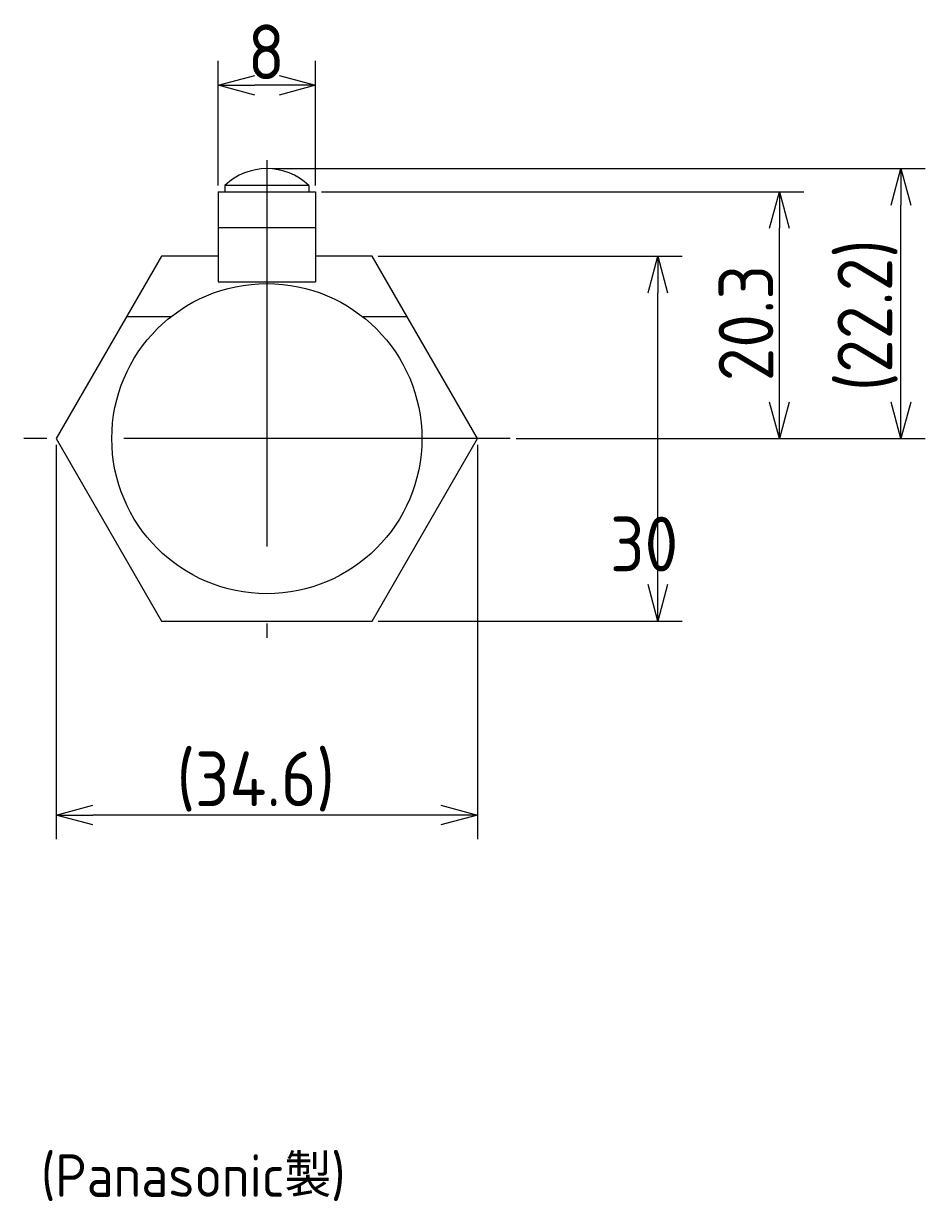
# Model space of a CAD drawing. Extents: x 131 to 300, y 115 to 222.
# Tile 5 of 5: x 226 to 300, y 115 to 212. Entities that reach past the tile are written whole.
import ezdxf

# ---------------------------------------------------------------- set-up
doc = ezdxf.new("R2010")
doc.units = 0
doc.linetypes.add('CENTER', pattern=[50.8, 31.75, -6.35, 6.35, -6.35])
doc.layers.get('0').update_dxf_attribs({"linetype": 'CONTINUOUS'})
doc.layers.get('DEFPOINTS').update_dxf_attribs({"linetype": 'CONTINUOUS'})
for name, color, linetype in [('18-0-CON', 3, 'CONTINUOUS'), ('図形', 7, 'CONTINUOUS'), ('寸法_文字', 3, 'CONTINUOUS')]:
    doc.layers.add(name, color=color, linetype=linetype)
doc.layers.get('0').off()
doc.styles.add('DIMENSION', font='isocp.shx', dxfattribs={"bigfont": 'bigfont.shx'})
doc.dimstyles.get("Standard").update_dxf_attribs({"dimtxt": 0.18, "dimasz": 0.18, "dimexe": 0.18, "dimexo": 0.0625, "dimgap": 0.09, "dimtad": 0, "dimtih": 1, "dimtoh": 1, "dimzin": 0, "dimcen": 0.09, "dimazin": 3, "dimtfac": 1, "dimtofl": 0, "dimtmove": 0, "dimatfit": 3})

# ---------------------------------------------------------------- blocks, each defined once
blk = doc.blocks.new('_OPEN30')
at = {"color": 0, "linetype": 'BYBLOCK'}
for p, q in [((-1, 0.268), (0, 0)), ((0, 0), (-1, -0.268)), ((0, 0), (-1, 0))]:
    blk.add_line(p, q, dxfattribs=at)
blk = doc.blocks.new('*U211')
at = {"layer": '寸法_文字', "color": 3, "style": 'DIMENSION'}
blk.add_text('8', height=4.5, dxfattribs=at).set_placement((244.488, 207.78))
blk = doc.blocks.new('*D210')
at = {"layer": 'DEFPOINTS', "color": 0, "linetype": 'BYBLOCK'}
for p in [(242.063, 207.28), (242.063, 198.53), (250.063, 198.53)]:
    blk.add_point(p, dxfattribs=at)
at = {"layer": '寸法_文字', "color": 3, "linetype": 'BYBLOCK'}
for p, q in [((242.063, 199.03), (242.063, 209.28)), ((250.063, 199.03), (250.063, 209.28)), ((247.063, 207.28), (245.063, 207.28))]:
    blk.add_line(p, q, dxfattribs=at)
at = {"layer": '図形'}
blk.add_blockref('*U211', (0, 0), dxfattribs=at)
at = {"layer": '寸法_文字', "color": 3, "linetype": 'BYBLOCK', "xscale": 3, "yscale": 3, "zscale": 3, "rotation": 180}
blk.add_blockref('_OPEN30', (242.063, 207.28), dxfattribs=at)
at = {"layer": '寸法_文字', "color": 3, "linetype": 'BYBLOCK', "xscale": 3, "yscale": 3, "zscale": 3}
blk.add_blockref('_OPEN30', (250.063, 207.28), dxfattribs=at)
blk = doc.blocks.new('*D212')
at = {"layer": 'DEFPOINTS', "color": 0, "linetype": 'BYBLOCK'}
for p in [(254.723, 193.23), (278.22, 193.23), (254.723, 163.23)]:
    blk.add_point(p, dxfattribs=at)
at = {"layer": '寸法_文字', "color": 3, "linetype": 'BYBLOCK'}
for p, q in [((255.223, 193.23), (280.22, 193.23)), ((278.22, 166.23), (278.22, 190.23)), ((255.223, 163.23), (280.22, 163.23))]:
    blk.add_line(p, q, dxfattribs=at)
at = {"layer": '寸法_文字', "color": 3, "linetype": 'BYBLOCK', "xscale": 3, "yscale": 3, "zscale": 3}
for p, rotation in [((278.22, 193.23), 90), ((278.22, 163.23), 270)]:
    blk.add_blockref('_OPEN30', p, dxfattribs=dict(at, rotation=rotation))
at = {"layer": '寸法_文字', "color": 3, "style": 'DIMENSION'}
blk.add_text('30', height=4.5, dxfattribs=at).set_placement((274.287, 167.311))
blk = doc.blocks.new('*U214')
at = {"layer": '寸法_文字', "color": 3, "style": 'DIMENSION'}
blk.add_text('20.3', height=4.5, rotation=90, dxfattribs=at).set_placement((287.72, 182.944))
blk = doc.blocks.new('*D213')
at = {"layer": 'DEFPOINTS', "color": 0, "linetype": 'BYBLOCK'}
for p in [(250.063, 198.53), (288.22, 198.53), (266.063, 178.23)]:
    blk.add_point(p, dxfattribs=at)
at = {"layer": '寸法_文字', "color": 3, "linetype": 'BYBLOCK'}
for p, q in [((250.563, 198.53), (290.22, 198.53)), ((288.22, 181.23), (288.22, 195.53)), ((266.563, 178.23), (290.22, 178.23))]:
    blk.add_line(p, q, dxfattribs=at)
at = {"layer": '図形'}
blk.add_blockref('*U214', (0, 0), dxfattribs=at)
at = {"layer": '寸法_文字', "color": 3, "linetype": 'BYBLOCK', "xscale": 3, "yscale": 3, "zscale": 3}
for p, rotation in [((288.22, 198.53), 90), ((288.22, 178.23), 270)]:
    blk.add_blockref('_OPEN30', p, dxfattribs=dict(at, rotation=rotation))
blk = doc.blocks.new('*U216')
at = {"layer": '寸法_文字', "color": 3, "style": 'DIMENSION'}
blk.add_text('(34.6)', height=4.5, dxfattribs=at).set_placement((238.638, 148.005))
blk = doc.blocks.new('*D215')
at = {"layer": 'DEFPOINTS', "color": 0, "linetype": 'BYBLOCK'}
for p in [(228.742, 178.23), (263.383, 178.23), (228.742, 147.28)]:
    blk.add_point(p, dxfattribs=at)
at = {"layer": '寸法_文字', "color": 3, "linetype": 'BYBLOCK'}
for p, q in [((228.742, 177.73), (228.742, 145.28)), ((263.383, 177.73), (263.383, 145.28)), ((260.383, 147.28), (231.742, 147.28))]:
    blk.add_line(p, q, dxfattribs=at)
at = {"layer": '図形'}
blk.add_blockref('*U216', (0, 0), dxfattribs=at)
at = {"layer": '寸法_文字', "color": 3, "linetype": 'BYBLOCK', "xscale": 3, "yscale": 3, "zscale": 3, "rotation": 180}
blk.add_blockref('_OPEN30', (228.742, 147.28), dxfattribs=at)
at = {"layer": '寸法_文字', "color": 3, "linetype": 'BYBLOCK', "xscale": 3, "yscale": 3, "zscale": 3}
blk.add_blockref('_OPEN30', (263.383, 147.28), dxfattribs=at)
blk = doc.blocks.new('*U222')
at = {"layer": '寸法_文字', "color": 3, "style": 'DIMENSION'}
blk.add_text('(22.2)', height=4.5, rotation=90, dxfattribs=at).set_placement((297.495, 182.13))
blk = doc.blocks.new('*D221')
at = {"layer": 'DEFPOINTS', "color": 0, "linetype": 'BYBLOCK'}
for p in [(246.063, 200.43), (298.22, 200.43), (266.063, 178.23)]:
    blk.add_point(p, dxfattribs=at)
at = {"layer": '寸法_文字', "color": 3, "linetype": 'BYBLOCK'}
for p, q in [((246.563, 200.43), (300.22, 200.43)), ((298.22, 181.23), (298.22, 197.43)), ((266.563, 178.23), (300.22, 178.23))]:
    blk.add_line(p, q, dxfattribs=at)
at = {"layer": '図形'}
blk.add_blockref('*U222', (0, 0), dxfattribs=at)
at = {"layer": '寸法_文字', "color": 3, "linetype": 'BYBLOCK', "xscale": 3, "yscale": 3, "zscale": 3}
for p, rotation in [((298.22, 200.43), 90), ((298.22, 178.23), 270)]:
    blk.add_blockref('_OPEN30', p, dxfattribs=dict(at, rotation=rotation))

msp = doc.modelspace()

# ---------------------------------------------------------------- linework, layer by layer
at = {"layer": '図形', "color": 3, "linetype": 'CENTER'}
for p, q in [((246.063, 201.118), (246.063, 161.84)), ((266.063, 178.23), (226.063, 178.23))]:
    msp.add_line(p, q, dxfattribs=at)
at = {"layer": '図形', "color": 0, "linetype": 'BYBLOCK'}
for p, q in [((249.513, 199.03), (242.613, 199.03)), ((242.613, 199.03), (242.613, 198.53)), ((249.513, 199.03), (249.513, 198.53)), ((242.063, 198.53), (242.063, 191.13)), ((242.063, 198.53), (250.063, 198.53)), ((250.063, 198.53), (250.063, 191.13)), ((242.063, 195.58), (250.063, 195.58)), ((242.063, 191.13), (250.063, 191.13)), ((238.153, 188.23), (234.516, 188.23)), ((257.61, 188.23), (253.972, 188.23))]:
    msp.add_line(p, q, dxfattribs=at)
msp.add_lwpolyline([(242.063, 193.23), (237.403, 193.23), (228.742, 178.23), (237.403, 163.23), (254.723, 163.23), (263.383, 178.23), (254.723, 193.23), (250.063, 193.23)], dxfattribs=at)
msp.add_circle((246.063, 178.23), 12.75, dxfattribs=at)
msp.add_arc((246.063, 195.479), 4.951, 45.82566, 134.17434, dxfattribs=at)

# ---------------------------------------------------------------- texts
at = {"layer": '18-0-CON', "style": 'DIMENSION'}
msp.add_text('(Panasonic製)', height=3.5, dxfattribs=at).set_placement((227.486, 115.876))

# ---------------------------------------------------------------- dimensions: what is measured, and where the dimension line sits
at = {"layer": '寸法_文字', "color": 3, "linetype": 'BYBLOCK'}
for base, p1, p2, override, picture, middle in [((242.063, 207.28), (250.063, 198.53), (242.063, 198.53), {"dimscale": 1, "dimclrd": 3, "dimclre": 3, "dimclrt": 3}, '*D210', (246.063, 210.03)), ((228.742, 147.28), (263.383, 178.23), (228.742, 178.23), {"dimscale": 1, "dimdec": 1, "dimpost": '(<>)', "dimclrd": 3, "dimclre": 3, "dimclrt": 3}, '*D215', (246.063, 150.255))]:
    dim = msp.add_linear_dim(base=base, p1=p1, p2=p2, dimstyle='Standard', override=override, dxfattribs=at)
    dim.commit()
    dim.dimension.update_dxf_attribs({"geometry": picture, "text_midpoint": middle})
for base, p2, override, picture, middle in [((298.22, 200.43), (246.063, 200.43), {"dimscale": 1, "dimpost": '(<>)', "dimclrd": 3, "dimclre": 3, "dimclrt": 3}, '*D221', (295.245, 189.33)), ((288.22, 198.53), (250.063, 198.53), {"dimscale": 1, "dimclrd": 3, "dimclre": 3, "dimclrt": 3}, '*D213', (285.47, 188.38))]:
    dim = msp.add_linear_dim(base=base, p1=(266.063, 178.23), p2=p2, angle=90, dimstyle='Standard', override=override, dxfattribs=at)
    dim.commit()
    dim.dimension.update_dxf_attribs({"geometry": picture, "text_midpoint": middle})
dim = msp.add_linear_dim(base=(278.22, 193.23), p1=(254.723, 163.23), p2=(254.723, 193.23), angle=90, dimstyle='Standard', override={"dimscale": 1, "dimclrd": 3, "dimclre": 3, "dimclrt": 3, "dimtmove": 2}, dxfattribs=at)
dim.commit()
dim.dimension.update_dxf_attribs({"geometry": '*D212', "text_midpoint": (274.287, 173.161), "dimtype": 128})

doc.saveas('drawing.dxf')
